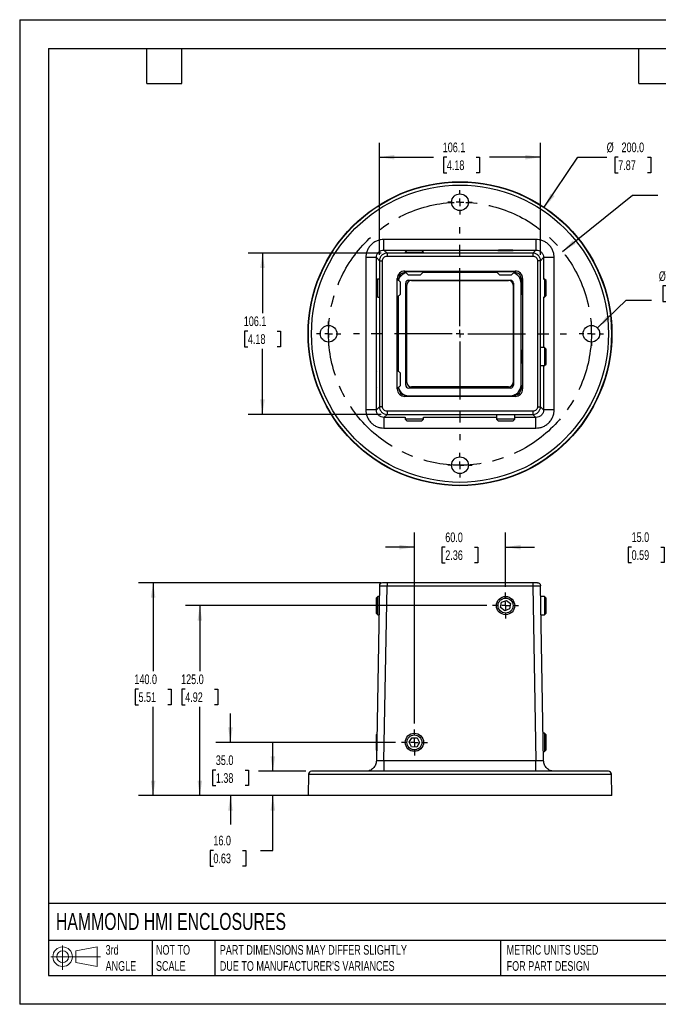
# Model space of a CAD drawing. Header units: millimetres. Extents: x 0 to 838, y 0 to 648.
# Tile 1 of 2: x 0 to 420, y 0 to 648. Entities that reach past the tile are written whole.
import ezdxf

# ---------------------------------------------------------------- set-up
doc = ezdxf.new("R2010")
doc.units = ezdxf.units.MM
doc.header["$LTSCALE"] = 3
doc.linetypes.add('CENTERX2', pattern=[20.32, 12.7, -2.54, 2.54, -2.54])
doc.layers.add('CENTER', color=40, linetype='CENTERX2')
doc.layers.add('DIMENSIONS', color=140, linetype='Continuous', lineweight=25)
doc.layers.add('TEXT', color=140, linetype='Continuous', lineweight=25)
doc.styles.add('SLDTEXTSTYLE0', font='TXT', dxfattribs={"width": 0.7})
doc.dimstyles.new('SLDDIMSTYLE0', dxfattribs={"dimtxt": 6.474023, "dimasz": 9.906, "dimexe": 0, "dimexo": 0.0625, "dimgap": 1.618506, "dimtad": 0, "dimtih": 1, "dimtoh": 1, "dimdec": 1, "dimrnd": 1e-09, "dimzin": 4, "dimdsep": 46, "dimtxsty": 'SLDTEXTSTYLE0', "dimsah": 1, "dimcen": 0.09, "dimadec": 0, "dimazin": 1, "dimtfac": 1, "dimtdec": 1, "dimtmove": 0, "dimatfit": 0, "dimfxl": 0, "dimfrac": 2, "dimtolj": 1, "dimtzin": 12, "dimarcsym": 0})
doc.dimstyles.new('SLDDIMSTYLE1', dxfattribs={"dimtxt": 6.474023, "dimasz": 9.906, "dimexe": 0, "dimexo": 0.0625, "dimgap": 1.618506, "dimtad": 0, "dimtih": 1, "dimtoh": 1, "dimdec": 1, "dimrnd": 1e-09, "dimzin": 4, "dimdsep": 46, "dimtxsty": 'SLDTEXTSTYLE0', "dimsah": 1, "dimcen": 0.09, "dimadec": 0, "dimazin": 1, "dimtfac": 1, "dimtdec": 1, "dimtofl": 0, "dimtmove": 0, "dimatfit": 3, "dimfxl": 0, "dimfrac": 2, "dimtolj": 1, "dimtzin": 12, "dimarcsym": 0})
doc.dimstyles.new('SLDDIMSTYLE2', dxfattribs={"dimtxt": 6.474023, "dimasz": 9.906, "dimexe": 0, "dimexo": 0.0625, "dimgap": 1.618506, "dimtad": 0, "dimtih": 1, "dimtoh": 1, "dimdec": 1, "dimrnd": 1e-09, "dimzin": 4, "dimdsep": 46, "dimtxsty": 'SLDTEXTSTYLE0', "dimsah": 1, "dimcen": 0, "dimadec": 0, "dimazin": 1, "dimtfac": 1, "dimtdec": 1, "dimtofl": 0, "dimtmove": 0, "dimatfit": 3, "dimfxl": 0, "dimfrac": 2, "dimtolj": 1, "dimtzin": 12, "dimarcsym": 0})
doc.dimstyles.new('SLDDIMSTYLE3', dxfattribs={"dimtxt": 6.474023, "dimasz": 9.906, "dimexe": 0, "dimexo": 0.0625, "dimgap": 1.618506, "dimtad": 0, "dimtih": 1, "dimtoh": 1, "dimdec": 1, "dimrnd": 1e-09, "dimzin": 4, "dimdsep": 46, "dimtxsty": 'SLDTEXTSTYLE0', "dimsah": 1, "dimcen": 0, "dimadec": 0, "dimazin": 1, "dimtfac": 1, "dimtdec": 1, "dimtofl": 0, "dimtmove": 0, "dimatfit": 3, "dimfxl": 0, "dimfrac": 2, "dimtolj": 1, "dimtzin": 12, "dimarcsym": 0})
doc.dimstyles.new('SLDDIMSTYLE4', dxfattribs={"dimtxt": 6.474023, "dimasz": 9.906, "dimexe": 0, "dimexo": 0.0625, "dimgap": 1.618506, "dimtad": 0, "dimtih": 1, "dimtoh": 1, "dimdec": 1, "dimrnd": 1e-09, "dimzin": 12, "dimdsep": 46, "dimtxsty": 'SLDTEXTSTYLE0', "dimsah": 1, "dimcen": 0.09, "dimadec": 0, "dimazin": 3, "dimtfac": 1, "dimtdec": 1, "dimtofl": 0, "dimtmove": 0, "dimatfit": 3, "dimfxl": 0, "dimfrac": 2, "dimtolj": 1, "dimtzin": 12, "dimarcsym": 0})

# ---------------------------------------------------------------- blocks, each defined once
blk = doc.blocks.new('Block11')
at = {"color": 7, "linetype": 'Continuous', "lineweight": 18}
for p, q in [((7.77, 15.93), (7.77, 0)), ((16.44, 12.5), (30.53, 15.1)), ((30.53, 15.1), (30.53, 2.19)), ((0, 8.65), (32.62, 8.65)), ((16.44, 4.79), (16.44, 12.5)), ((16.44, 4.79), (30.53, 2.19))]:
    blk.add_line(p, q, dxfattribs=at)
for radius in [6.45, 3.86]:
    blk.add_circle((7.77, 8.65), radius, dxfattribs=at)
blk = doc.blocks.new('Block12')
at = {"color": 7, "linetype": 'Continuous'}
blk.add_blockref('Block11', (0, 0), dxfattribs=at)
blk = doc.blocks.new('_D')
at = {"layer": 'DIMENSIONS'}
for p, q in [((166.67, 153.3), (166.67, 172.35)), ((188.28, 153.3), (157.14, 153.3)), ((205.04, 137.3), (157.14, 137.3)), ((166.67, 101.27), (166.67, 137.3)), ((127.52, 101.27), (125.35, 101.27)), ((125.35, 101.27), (125.35, 90.98)), ((146.76, 101.27), (148.94, 101.27)), ((148.94, 101.27), (148.94, 90.98)), ((158.43, 101.27), (166.67, 101.27)), ((125.35, 90.98), (127.52, 90.98)), ((148.94, 90.98), (146.76, 90.98))]:
    blk.add_line(p, q, dxfattribs=at)
for points in [[(166.67, 153.3), (168.19, 163.21), (165.15, 163.21)], [(166.67, 137.3), (165.15, 127.4), (168.19, 127.4)]]:
    blk.add_solid(points, dxfattribs=at)
at = {"layer": 'DIMENSIONS', "char_height": 6.35, "attachment_point": 1, "style": 'SLDTEXTSTYLE0'}
for s, insert in [('16.0', (127.52, 110.91)), ('0.63', (127.52, 99.17))]:
    blk.add_mtext(s, dxfattribs=dict(at, insert=insert))
blk = doc.blocks.new('_D_1')
at = {"layer": 'DIMENSIONS'}
for p, q in [((138.74, 172.3), (138.74, 191.35)), ((247.5, 172.3), (129.21, 172.3)), ((129.12, 154.13), (126.95, 154.13)), ((126.95, 154.13), (126.95, 143.84)), ((148.36, 154.13), (150.53, 154.13)), ((150.53, 154.13), (150.53, 143.84)), ((126.95, 143.84), (129.12, 143.84)), ((150.53, 143.84), (148.36, 143.84)), ((186.04, 137.3), (129.21, 137.3)), ((138.74, 137.3), (138.74, 118.25))]:
    blk.add_line(p, q, dxfattribs=at)
for points in [[(138.74, 172.3), (140.26, 182.21), (137.22, 182.21)], [(138.74, 137.3), (137.22, 127.4), (140.26, 127.4)]]:
    blk.add_solid(points, dxfattribs=at)
at = {"layer": 'DIMENSIONS', "char_height": 6.35, "attachment_point": 1, "style": 'SLDTEXTSTYLE0'}
for s, insert in [('35.0', (129.12, 163.76)), ('1.38', (129.12, 152.02))]:
    blk.add_mtext(s, dxfattribs=dict(at, insert=insert))
blk = doc.blocks.new('_D_2')
at = {"layer": 'DIMENSIONS'}
for p, q in [((307.5, 262.3), (109.07, 262.3)), ((118.59, 262.3), (118.59, 219.09)), ((108.97, 207.35), (106.8, 207.35)), ((106.8, 207.35), (106.8, 197.06)), ((128.21, 207.35), (130.39, 207.35)), ((130.39, 207.35), (130.39, 197.06)), ((106.8, 197.06), (108.97, 197.06)), ((118.59, 137.3), (118.59, 195.61)), ((130.39, 197.06), (128.21, 197.06)), ((186.04, 137.3), (109.07, 137.3))]:
    blk.add_line(p, q, dxfattribs=at)
for points in [[(118.59, 262.3), (117.07, 252.4), (120.12, 252.4)], [(118.59, 137.3), (120.12, 147.21), (117.07, 147.21)]]:
    blk.add_solid(points, dxfattribs=at)
at = {"layer": 'DIMENSIONS', "char_height": 6.35, "attachment_point": 1, "style": 'SLDTEXTSTYLE0'}
for s, insert in [('125.0', (106.28, 216.99)), ('4.92', (108.97, 205.25))]:
    blk.add_mtext(s, dxfattribs=dict(at, insert=insert))
blk = doc.blocks.new('_D_3')
at = {"layer": 'DIMENSIONS'}
for p, q in [((238, 277.3), (78.32, 277.3)), ((87.85, 277.3), (87.85, 219.09)), ((78.23, 207.35), (76.05, 207.35)), ((76.05, 207.35), (76.05, 197.06)), ((97.47, 207.35), (99.64, 207.35)), ((99.64, 207.35), (99.64, 197.06)), ((76.05, 197.06), (78.23, 197.06)), ((87.85, 137.3), (87.85, 195.61)), ((99.64, 197.06), (97.47, 197.06)), ((186.04, 137.3), (78.32, 137.3))]:
    blk.add_line(p, q, dxfattribs=at)
for points in [[(87.85, 277.3), (86.32, 267.4), (89.37, 267.4)], [(87.85, 137.3), (89.37, 147.21), (86.32, 147.21)]]:
    blk.add_solid(points, dxfattribs=at)
at = {"layer": 'DIMENSIONS', "char_height": 6.35, "attachment_point": 1, "style": 'SLDTEXTSTYLE0'}
for s, insert in [('140.0', (75.53, 216.99)), ('5.51', (78.23, 205.25))]:
    blk.add_mtext(s, dxfattribs=dict(at, insert=insert))
blk = doc.blocks.new('_D_4')
at = {"layer": 'DIMENSIONS'}
for p, q in [((259.85, 184.65), (259.85, 310.27)), ((319.85, 274.65), (319.85, 310.27)), ((259.85, 300.74), (240.8, 300.74)), ((280.16, 300.74), (277.99, 300.74)), ((277.99, 300.74), (277.99, 290.46)), ((299.4, 300.74), (301.57, 300.74)), ((301.57, 300.74), (301.57, 290.46)), ((319.85, 300.74), (338.9, 300.74)), ((277.99, 290.46), (280.16, 290.46)), ((301.57, 290.46), (299.4, 290.46))]:
    blk.add_line(p, q, dxfattribs=at)
for points in [[(259.85, 300.74), (249.94, 302.27), (249.94, 299.22)], [(319.85, 300.74), (329.75, 299.22), (329.75, 302.27)]]:
    blk.add_solid(points, dxfattribs=at)
at = {"layer": 'DIMENSIONS', "char_height": 6.35, "attachment_point": 1, "style": 'SLDTEXTSTYLE0'}
for s, insert in [('60.0', (280.16, 310.38)), ('2.36', (280.16, 298.64))]:
    blk.add_mtext(s, dxfattribs=dict(at, insert=insert))
blk = doc.blocks.new('SW_CENTERMARKSYMBOL_0')
at = {"layer": 'CENTER', "color": 0}
for p, q in [((0, 5.08), (0, 8.54)), ((-5.08, 0), (-8.54, 0)), ((0, 0), (-2.54, 0)), ((0, 0), (0, 2.54)), ((0, 0), (0, -2.54)), ((0, 0), (2.54, 0)), ((5.08, 0), (8.54, 0)), ((0, -5.08), (0, -8.54))]:
    blk.add_line(p, q, dxfattribs=at)
blk = doc.blocks.new('SW_CENTERMARKSYMBOL_1')
at = {"layer": 'CENTER', "color": 0}
for p, q in [((0, 5.08), (0, 8.54)), ((-5.08, 0), (-8.54, 0)), ((0, 0), (-2.54, 0)), ((0, 0), (0, 2.54)), ((0, 0), (0, -2.54)), ((0, 0), (2.54, 0)), ((5.08, 0), (8.54, 0)), ((0, -5.08), (0, -8.54))]:
    blk.add_line(p, q, dxfattribs=at)
blk = doc.blocks.new('_D_7')
at = {"layer": 'DIMENSIONS'}
for p, q in [((402.82, 300.82), (400.65, 300.82)), ((400.65, 300.82), (400.65, 290.53)), ((422.06, 300.82), (424.23, 300.82)), ((424.23, 300.82), (424.23, 290.53)), ((433.73, 300.82), (444.76, 300.82)), ((444.76, 300.82), (444.76, 277.3)), ((400.65, 290.53), (402.82, 290.53)), ((424.23, 290.53), (422.06, 290.53)), ((522.92, 277.3), (435.24, 277.3)), ((547.41, 262.3), (435.24, 262.3)), ((444.76, 262.3), (444.76, 243.25))]:
    blk.add_line(p, q, dxfattribs=at)
for points in [[(444.76, 277.3), (446.29, 287.21), (443.24, 287.21)], [(444.76, 262.3), (443.24, 252.4), (446.29, 252.4)]]:
    blk.add_solid(points, dxfattribs=at)
at = {"layer": 'DIMENSIONS', "char_height": 6.35, "attachment_point": 1, "style": 'SLDTEXTSTYLE0'}
for s, insert in [('15.0', (402.82, 310.46)), ('0.59', (402.82, 298.72))]:
    blk.add_mtext(s, dxfattribs=dict(at, insert=insert))
blk = doc.blocks.new('_D_9')
at = {"layer": 'DIMENSIONS'}
for p, q in [((443.64, 541.62), (441.46, 541.62)), ((441.46, 541.62), (441.46, 531.33)), ((462.88, 541.62), (465.05, 541.62)), ((465.05, 541.62), (465.05, 531.33)), ((357.33, 495.24), (403.45, 532.22)), ((403.45, 532.22), (420.12, 532.22)), ((441.46, 531.33), (443.64, 531.33)), ((465.05, 531.33), (462.88, 531.33))]:
    blk.add_line(p, q, dxfattribs=at)
blk.add_solid([(357.33, 495.24), (366.01, 500.25), (364.11, 502.62)], dxfattribs=at)
at = {"layer": 'DIMENSIONS', "char_height": 6.35, "attachment_point": 1, "style": 'SLDTEXTSTYLE0'}
for s, insert in [('%%c', (436.06, 551.25)), ('173.0', (445.83, 551.25)), ('6.81', (443.64, 539.51)), ('BOLT CIRCLE', (424.88, 527.77))]:
    blk.add_mtext(s, dxfattribs=dict(at, insert=insert))
blk = doc.blocks.new('_D_10')
at = {"layer": 'DIMENSIONS'}
for p, q in [((425.64, 472.54), (423.46, 472.54)), ((423.46, 472.54), (423.46, 462.25)), ((444.88, 472.54), (447.05, 472.54)), ((447.05, 472.54), (447.05, 462.25)), ((380.32, 444.93), (399.32, 463.14)), ((399.32, 463.14), (415.99, 463.14)), ((423.46, 462.25), (425.64, 462.25)), ((447.05, 462.25), (444.88, 462.25))]:
    blk.add_line(p, q, dxfattribs=at)
blk.add_solid([(380.32, 444.93), (388.52, 450.69), (386.42, 452.89)], dxfattribs=at)
at = {"layer": 'DIMENSIONS', "char_height": 6.35, "attachment_point": 1, "style": 'SLDTEXTSTYLE0'}
for s, insert in [('%%c', (420.75, 482.17)), ('11.0', (430.52, 482.17)), ('0.43', (425.64, 470.43)), ('(4x)', (426.21, 458.7))]:
    blk.add_mtext(s, dxfattribs=dict(at, insert=insert))
blk = doc.blocks.new('_D_11')
at = {"layer": 'DIMENSIONS'}
for p, q in [((345.37, 524.3), (367.37, 557.26)), ((367.37, 557.26), (386.42, 557.26)), ((394, 557.26), (391.82, 557.26)), ((391.82, 557.26), (391.82, 546.97)), ((413.23, 557.26), (415.41, 557.26)), ((415.41, 557.26), (415.41, 546.97)), ((391.82, 546.97), (394, 546.97)), ((415.41, 546.97), (413.23, 546.97))]:
    blk.add_line(p, q, dxfattribs=at)
blk.add_solid([(345.37, 524.3), (352.13, 531.69), (349.6, 533.38)], dxfattribs=at)
at = {"layer": 'DIMENSIONS', "char_height": 6.35, "attachment_point": 1, "style": 'SLDTEXTSTYLE0'}
for s, insert in [('%%c', (386.42, 566.89)), ('200.0', (396.19, 566.89)), ('7.87', (394, 555.15))]:
    blk.add_mtext(s, dxfattribs=dict(at, insert=insert))
blk = doc.blocks.new('_D_12')
at = {"layer": 'DIMENSIONS'}
for p, q in [((236.81, 492.97), (236.81, 566.78)), ((342.88, 492.97), (342.88, 566.78)), ((236.81, 557.26), (272.41, 557.26)), ((281.18, 557.26), (279.01, 557.26)), ((279.01, 557.26), (279.01, 546.97)), ((300.42, 557.26), (302.6, 557.26)), ((302.6, 557.26), (302.6, 546.97)), ((342.88, 557.26), (309.19, 557.26)), ((279.01, 546.97), (281.18, 546.97)), ((302.6, 546.97), (300.42, 546.97))]:
    blk.add_line(p, q, dxfattribs=at)
for points in [[(236.81, 557.26), (246.72, 555.73), (246.72, 558.78)], [(342.88, 557.26), (332.97, 558.78), (332.97, 555.73)]]:
    blk.add_solid(points, dxfattribs=at)
at = {"layer": 'DIMENSIONS', "char_height": 6.35, "attachment_point": 1, "style": 'SLDTEXTSTYLE0'}
for s, insert in [('106.1', (278.49, 566.89)), ('4.18', (281.18, 555.15))]:
    blk.add_mtext(s, dxfattribs=dict(at, insert=insert))
blk = doc.blocks.new('_D_13')
at = {"layer": 'DIMENSIONS'}
for p, q in [((238, 494.16), (150.32, 494.16)), ((159.85, 494.16), (159.85, 454.62)), ((150.23, 442.89), (148.05, 442.89)), ((148.05, 442.89), (148.05, 432.6)), ((169.47, 442.89), (171.64, 442.89)), ((171.64, 442.89), (171.64, 432.6)), ((148.05, 432.6), (150.23, 432.6)), ((159.85, 388.09), (159.85, 431.15)), ((171.64, 432.6), (169.47, 432.6)), ((238, 388.09), (150.32, 388.09))]:
    blk.add_line(p, q, dxfattribs=at)
for points in [[(159.85, 494.16), (158.32, 484.26), (161.37, 484.26)], [(159.85, 388.09), (161.37, 398), (158.32, 398)]]:
    blk.add_solid(points, dxfattribs=at)
at = {"layer": 'DIMENSIONS', "char_height": 6.35, "attachment_point": 1, "style": 'SLDTEXTSTYLE0'}
for s, insert in [('106.1', (147.53, 452.52)), ('4.18', (150.23, 440.78))]:
    blk.add_mtext(s, dxfattribs=dict(at, insert=insert))
blk = doc.blocks.new('SW_CENTERMARKSYMBOL_4')
at = {"layer": 'CENTER', "color": 0}
for p, q in [((0, 5.08), (0, 70.04)), ((-5.08, 0), (-70.04, 0)), ((0, 0), (-2.54, 0)), ((0, 0), (0, 2.54)), ((0, 0), (0, -2.54)), ((0, 0), (2.54, 0)), ((5.08, 0), (70.04, 0)), ((0, -5.08), (0, -70.04))]:
    blk.add_line(p, q, dxfattribs=at)
blk = doc.blocks.new('SW_CENTERMARKSYMBOL_5')
at = {"layer": 'CENTER', "color": 0}
for p, q in [((0, 5.08), (0, 8.04)), ((-5.08, 0), (-8.04, 0)), ((0, 0), (-2.54, 0)), ((0, 0), (0, 2.54)), ((0, 0), (0, -2.54)), ((0, 0), (2.54, 0)), ((5.08, 0), (8.04, 0)), ((0, -5.08), (0, -8.04))]:
    blk.add_line(p, q, dxfattribs=at)
blk = doc.blocks.new('SW_CENTERMARKSYMBOL_6')
at = {"layer": 'CENTER', "color": 0}
for p, q in [((0, 5.08), (0, 8.04)), ((-5.08, 0), (-8.04, 0)), ((0, 0), (-2.54, 0)), ((0, 0), (0, 2.54)), ((0, 0), (0, -2.54)), ((0, 0), (2.54, 0)), ((5.08, 0), (8.04, 0)), ((0, -5.08), (0, -8.04))]:
    blk.add_line(p, q, dxfattribs=at)
blk = doc.blocks.new('SW_CENTERMARKSYMBOL_7')
at = {"layer": 'CENTER', "color": 0}
for p, q in [((0, 5.08), (0, 8.04)), ((-5.08, 0), (-8.04, 0)), ((0, 0), (-2.54, 0)), ((0, 0), (0, 2.54)), ((0, 0), (0, -2.54)), ((0, 0), (2.54, 0)), ((5.08, 0), (8.04, 0)), ((0, -5.08), (0, -8.04))]:
    blk.add_line(p, q, dxfattribs=at)
blk = doc.blocks.new('SW_CENTERMARKSYMBOL_8')
at = {"layer": 'CENTER', "color": 0}
for p, q in [((0, 5.08), (0, 8.04)), ((-5.08, 0), (-8.04, 0)), ((0, 0), (-2.54, 0)), ((0, 0), (0, 2.54)), ((0, 0), (0, -2.54)), ((0, 0), (2.54, 0)), ((5.08, 0), (8.04, 0)), ((0, -5.08), (0, -8.04))]:
    blk.add_line(p, q, dxfattribs=at)

msp = doc.modelspace()

# ---------------------------------------------------------------- linework, layer by layer
at = {"color": 7, "linetype": 'Continuous'}
for p, q in [((0.01, 647.71), (0.01, 0.01)), ((0.01, 647.71), (838.21, 647.71)), ((838.21, 0.01), (0.01, 0.01))]:
    msp.add_line(p, q, dxfattribs=at)
for p, q in [((339.89, 503.17), (239.8, 503.17)), ((241.81, 494.16), (239.8, 496.17)), ((239.8, 496.17), (339.89, 496.17)), ((337.88, 494.16), (241.81, 494.16)), ((254.92, 495.88), (253.85, 494.8)), ((253.85, 494.8), (253.85, 494.39)), ((253.85, 494.8), (265.85, 494.8)), ((264.77, 495.88), (254.92, 495.88)), ((265.85, 494.8), (264.77, 495.88)), ((265.85, 494.39), (265.85, 494.8)), ((321.56, 495.88), (318.13, 495.88)), ((339.89, 496.17), (337.88, 494.16)), ((227.8, 491.17), (227.8, 391.08)), ((234.8, 491.17), (236.81, 489.16)), ((234.8, 476.26), (234.8, 491.17)), ((236.81, 489.16), (236.81, 393.09)), ((238.81, 393.09), (238.81, 489.16)), ((241.81, 492.16), (337.88, 492.16)), ((340.88, 489.16), (340.88, 393.09)), ((342.88, 489.16), (344.89, 491.17)), ((342.88, 393.09), (342.88, 489.16)), ((344.89, 491.17), (344.89, 477.13)), ((351.89, 391.08), (351.89, 491.17)), ((253.6, 482.38), (326.1, 482.38)), ((253.6, 481.38), (253.6, 482.38)), ((253.6, 481.38), (254.35, 481.38)), ((253.85, 482.38), (253.85, 481.88)), ((253.85, 481.88), (255.85, 479.88)), ((265.85, 481.88), (253.85, 481.88)), ((255.85, 479.88), (256.26, 479.88)), ((256.26, 479.88), (263.85, 479.88)), ((263.85, 479.88), (265.85, 481.88)), ((314.35, 481.38), (265.35, 481.38)), ((265.85, 481.88), (265.85, 482.38)), ((313.85, 482.38), (313.85, 481.88)), ((313.85, 481.88), (315.85, 479.88)), ((325.85, 481.88), (313.85, 481.88)), ((315.85, 479.88), (316.76, 479.88)), ((316.76, 479.88), (323.85, 479.88)), ((323.85, 479.88), (325.85, 481.88)), ((325.35, 481.38), (326.1, 481.38)), ((325.85, 481.88), (325.85, 482.38)), ((326.1, 482.38), (326.1, 481.38)), ((235.67, 477.13), (234.6, 476.05)), ((234.6, 476.05), (234.6, 468.93)), ((236.58, 477.13), (235.67, 477.13)), ((235.67, 468.46), (235.67, 477.13)), ((248.6, 404.88), (248.6, 477.38)), ((248.6, 477.38), (249.6, 477.38)), ((250.6, 475.13), (248.6, 477.13)), ((249.6, 476.98), (249.6, 477.38)), ((250.6, 467.13), (250.6, 475.13)), ((254.1, 407.38), (254.1, 474.38)), ((254.85, 409.13), (254.85, 473.13)), ((256.1, 476.38), (323.1, 476.38)), ((257.85, 476.13), (321.85, 476.13)), ((324.85, 473.13), (324.85, 409.13)), ((325.1, 474.38), (325.1, 407.38)), ((330.1, 477.38), (331.1, 477.38)), ((330.1, 477.38), (330.1, 474.38)), ((330.1, 407.38), (330.1, 474.38)), ((331.1, 475.63), (330.6, 475.13)), ((330.6, 475.13), (330.6, 472.83)), ((330.6, 472.83), (330.6, 467.13)), ((331.1, 477.38), (331.1, 404.88)), ((345.52, 477.13), (344.68, 477.13)), ((346.6, 476.05), (345.52, 477.13)), ((345.52, 477.13), (345.52, 465.13)), ((346.6, 466.2), (346.6, 476.05)), ((234.6, 468.93), (234.6, 466.2)), ((235.67, 465.13), (235.67, 468.46)), ((248.6, 465.13), (250.6, 467.13)), ((330.6, 467.13), (331.1, 466.63)), ((234.6, 466.2), (235.67, 465.13)), ((234.8, 416.26), (234.8, 466)), ((235.67, 465.13), (236.58, 465.13)), ((249.1, 465.63), (249.1, 416.63)), ((344.68, 465.13), (345.52, 465.13)), ((344.89, 465.13), (344.89, 432.13)), ((345.52, 465.13), (346.6, 466.2)), ((331.1, 430.63), (330.6, 430.13)), ((330.6, 430.13), (330.6, 429.31)), ((330.6, 429.31), (330.6, 422.13)), ((345.52, 432.13), (343.11, 432.13)), ((346.6, 431.05), (345.52, 432.13)), ((345.52, 432.13), (345.52, 420.13)), ((346.6, 421.2), (346.6, 431.05)), ((330.6, 422.13), (331.1, 421.63)), ((345.52, 420.13), (346.6, 421.2)), ((235.01, 416.47), (234.6, 416.05)), ((234.6, 416.05), (234.6, 414.49)), ((250.6, 415.13), (248.6, 417.13)), ((250.6, 407.13), (250.6, 415.13)), ((343.11, 420.13), (345.52, 420.13)), ((344.89, 420.13), (344.89, 391.08)), ((234.6, 414.49), (234.6, 406.2)), ((234.6, 406.2), (235.01, 405.78)), ((234.8, 391.08), (234.8, 406)), ((248.6, 405.13), (250.6, 407.13)), ((249.56, 404.88), (248.6, 404.88)), ((323.1, 405.38), (256.1, 405.38)), ((321.85, 406.13), (257.85, 406.13)), ((330.1, 407.38), (330.1, 404.88)), ((331.1, 404.88), (330.1, 404.88)), ((253.6, 399.88), (253.6, 400.84)), ((326.1, 399.88), (253.6, 399.88)), ((256.1, 400.38), (323.1, 400.38)), ((326.1, 400.88), (325.69, 400.88)), ((326.1, 400.88), (326.1, 399.88)), ((236.81, 393.09), (234.8, 391.08)), ((337.88, 390.09), (241.81, 390.09)), ((344.89, 391.08), (342.88, 393.09)), ((239.8, 386.08), (241.81, 388.09)), ((253.85, 386.08), (239.8, 386.08)), ((241.81, 388.09), (337.88, 388.09)), ((253.85, 386.3), (253.85, 384.95)), ((253.85, 384.95), (254.92, 383.88)), ((254.73, 384.95), (253.85, 384.95)), ((265.85, 384.95), (254.73, 384.95)), ((254.92, 383.88), (255.65, 383.88)), ((255.65, 383.88), (264.77, 383.88)), ((264.77, 383.88), (265.85, 384.95)), ((265.85, 384.95), (265.85, 386.3)), ((313.85, 386.08), (265.85, 386.08)), ((313.85, 387.87), (313.85, 384.95)), ((313.85, 384.95), (314.92, 383.88)), ((317.67, 384.95), (313.85, 384.95)), ((314.92, 383.88), (318.06, 383.88)), ((325.85, 384.95), (317.67, 384.95)), ((318.06, 383.88), (324.77, 383.88)), ((324.77, 383.88), (325.85, 384.95)), ((325.85, 384.95), (325.85, 387.87)), ((339.89, 386.08), (325.85, 386.08)), ((337.88, 388.09), (339.89, 386.08)), ((239.8, 379.08), (339.89, 379.08)), ((236.81, 275.34), (234.8, 160.18)), ((239.8, 160.18), (241.81, 275.34)), ((337.88, 277.3), (241.81, 277.3)), ((241.81, 275.34), (337.88, 275.34)), ((337.88, 275.34), (339.89, 160.18)), ((344.89, 160.18), (342.88, 275.34)), ((235.67, 268.3), (234.6, 267.23)), ((234.6, 267.23), (234.6, 266.71)), ((234.6, 266.71), (234.6, 257.38)), ((236.69, 268.3), (235.67, 268.3)), ((235.67, 267.67), (235.67, 268.3)), ((235.67, 256.3), (235.67, 267.67)), ((317.14, 264.47), (320.37, 265.73)), ((320.37, 265.73), (323.07, 263.56)), ((345.52, 268.3), (343, 268.3)), ((346.6, 267.23), (345.52, 268.3)), ((345.52, 268.3), (345.52, 258.67)), ((346.6, 259.32), (346.6, 267.23)), ((316.62, 261.04), (317.14, 264.47)), ((319.32, 258.88), (316.62, 261.04)), ((322.55, 260.14), (319.32, 258.88)), ((323.07, 263.56), (322.55, 260.14)), ((346.6, 257.38), (346.6, 259.32)), ((234.6, 257.38), (235.67, 256.3)), ((235.67, 256.3), (236.48, 256.3)), ((343.21, 256.3), (345.52, 256.3)), ((345.52, 258.67), (345.52, 256.3)), ((345.52, 256.3), (346.6, 257.38)), ((235.11, 177.74), (234.6, 177.23)), ((234.6, 177.23), (234.6, 167.38)), ((256.38, 172.39), (258.19, 175.35)), ((258.19, 175.35), (261.66, 175.26)), ((261.66, 175.26), (263.31, 172.21)), ((345.52, 178.3), (344.57, 178.3)), ((346.6, 177.23), (345.52, 178.3)), ((345.52, 178.3), (345.52, 166.88)), ((346.6, 167.85), (346.6, 177.23)), ((258.04, 169.35), (256.38, 172.39)), ((261.5, 169.26), (258.04, 169.35)), ((263.31, 172.21), (261.5, 169.26)), ((234.6, 167.38), (234.92, 167.05)), ((344.78, 166.3), (345.52, 166.3)), ((345.52, 166.3), (346.6, 167.38)), ((345.52, 166.88), (345.52, 166.3)), ((346.6, 167.38), (346.6, 167.85)), ((339.89, 160.18), (239.8, 160.18)), ((190.09, 151.34), (189.85, 137.3)), ((190.09, 151.34), (389.6, 151.34)), ((387.6, 153.3), (192.09, 153.3)), ((351.89, 153.3), (350.61, 153.43)), ((389.85, 137.3), (389.6, 151.34)), ((389.85, 137.3), (189.85, 137.3))]:
    msp.add_line(p, q)
for centre, radius in [((289.85, 441.13), 100), ((289.85, 441.13), 99.76), ((289.85, 441.13), 97.76), ((289.85, 527.63), 5.5), ((203.35, 441.13), 5.5), ((376.35, 441.13), 5.5), ((289.85, 354.63), 5.5), ((319.85, 262.3), 6), ((319.85, 262.3), 4.93), ((259.85, 172.3), 6), ((259.85, 172.3), 4.93)]:
    msp.add_circle(centre, radius)
for centre, radius, start, end in [((253.6, 477.38), 5, 90, 180), ((256.1, 474.38), 7, 102.97224, 163.67381), ((253.6, 477.38), 4, 90, 180), ((323.1, 474.38), 7, 0, 73.67381), ((326.1, 477.38), 5, 0, 90), ((326.1, 477.38), 4, 0, 90), ((256.1, 474.38), 2, 90, 180), ((257.85, 473.13), 3, 90, 180), ((321.85, 473.13), 3, 0, 90), ((323.1, 474.38), 2, 0, 90), ((257.85, 409.13), 3, 180, 270), ((321.85, 409.13), 3, 270, 0), ((253.6, 404.88), 5, 180, 270), ((256.1, 407.38), 7, 192.97224, 270), ((253.6, 404.88), 4, 181.45092, 268.54908), ((256.1, 407.38), 2, 180, 270), ((323.1, 407.38), 7, 270, 0), ((323.1, 407.38), 2, 270, 0), ((326.1, 404.88), 5, 270, 0), ((326.1, 404.88), 4, 270, 0), ((192.09, 151.3), 2, 90, 179), ((387.6, 151.3), 2, 1, 90)]:
    msp.add_arc(centre, radius, start, end)
for points, knots in [([(239.8, 503.17), (239.09, 503.17), (238.36, 503.11), (236.87, 502.83), (236.12, 502.62), (234.65, 502.04), (233.92, 501.66), (232.55, 500.77), (231.9, 500.24), (230.73, 499.07), (230.21, 498.42), (229.31, 497.05), (228.94, 496.33), (228.35, 494.85), (228.14, 494.1), (227.87, 492.61), (227.8, 491.88), (227.8, 491.17)], [0, 0, 0, 0, 0.125, 0.125, 0.25, 0.25, 0.375, 0.375, 0.5, 0.5, 0.625, 0.625, 0.75, 0.75, 0.875, 0.875, 1, 1, 1, 1]), ([(239.8, 496.17), (239.8, 496.19), (239.8, 496.38), (239.8, 497.1), (239.8, 497.62), (239.8, 498.91), (239.8, 499.68), (239.8, 501.36), (239.8, 502.27), (239.8, 503.17)], [0, 0, 0, 0, 0.25, 0.25, 0.5, 0.5, 0.75, 0.75, 1, 1, 1, 1]), ([(339.89, 503.17), (339.89, 502.27), (339.89, 501.36), (339.89, 499.68), (339.89, 498.91), (339.89, 497.62), (339.89, 497.1), (339.89, 496.38), (339.89, 496.19), (339.89, 496.17)], [0, 0, 0, 0, 0.25, 0.25, 0.5, 0.5, 0.75, 0.75, 1, 1, 1, 1]), ([(351.89, 491.17), (351.89, 491.88), (351.83, 492.61), (351.55, 494.1), (351.34, 494.85), (350.75, 496.33), (350.38, 497.05), (349.49, 498.42), (348.96, 499.07), (347.79, 500.24), (347.14, 500.77), (345.77, 501.66), (345.05, 502.04), (343.57, 502.62), (342.82, 502.83), (341.33, 503.11), (340.6, 503.17), (339.89, 503.17)], [0, 0, 0, 0, 0.125, 0.125, 0.25, 0.25, 0.375, 0.375, 0.5, 0.5, 0.625, 0.625, 0.75, 0.75, 0.875, 0.875, 1, 1, 1, 1]), ([(234.8, 491.17), (234.8, 491.83), (234.93, 492.48), (235.43, 493.69), (235.8, 494.25), (236.73, 495.17), (237.28, 495.54), (238.49, 496.04), (239.15, 496.17), (239.8, 496.17)], [0, 0, 0, 0, 0.25, 0.25, 0.5, 0.5, 0.75, 0.75, 1, 1, 1, 1]), ([(241.81, 494.16), (241.16, 494.16), (240.5, 494.03), (239.29, 493.53), (238.74, 493.16), (237.81, 492.23), (237.45, 491.68), (236.95, 490.47), (236.81, 489.82), (236.81, 489.16)], [0, 0, 0, 0, 0.25, 0.25, 0.5, 0.5, 0.75, 0.75, 1, 1, 1, 1]), ([(241.81, 494.16), (241.81, 494.16), (241.81, 494.1), (241.81, 493.9), (241.81, 493.75), (241.81, 493.38), (241.81, 493.16), (241.81, 492.68), (241.81, 492.42), (241.81, 492.16)], [0, 0, 0, 0, 0.25, 0.25, 0.5, 0.5, 0.75, 0.75, 1, 1, 1, 1]), ([(319.85, 495.87), (319.42, 495.87), (318.95, 495.87), (318.17, 495.88), (317.9, 495.88), (317.36, 495.88), (317.08, 495.89), (316.54, 495.89), (316.28, 495.9), (315.8, 495.91), (315.57, 495.91), (315.2, 495.93), (315.05, 495.93), (314.85, 495.95), (314.79, 495.95), (314.79, 495.97), (314.85, 495.98), (315.05, 495.99), (315.2, 496), (315.57, 496.01), (315.8, 496.01), (316.28, 496.02), (316.54, 496.03), (317.08, 496.03), (317.36, 496.04), (317.9, 496.04), (318.17, 496.04), (318.95, 496.05), (319.42, 496.05), (320.27, 496.05), (320.74, 496.05), (321.52, 496.04), (321.79, 496.04), (322.33, 496.04), (322.61, 496.03), (323.15, 496.03), (323.41, 496.02), (323.9, 496.01), (324.12, 496.01), (324.49, 496), (324.64, 495.99), (324.85, 495.98), (324.9, 495.97), (324.9, 495.95), (324.85, 495.95), (324.64, 495.93), (324.49, 495.93), (324.12, 495.91), (323.9, 495.91), (323.41, 495.9), (323.15, 495.89), (322.61, 495.89), (322.33, 495.88), (321.79, 495.88), (321.52, 495.88), (320.74, 495.87), (320.27, 495.87), (319.85, 495.87)], [0, 0, 0, 0, 0.0625, 0.0625, 0.09375, 0.09375, 0.125, 0.125, 0.15625, 0.15625, 0.1875, 0.1875, 0.21875, 0.21875, 0.25, 0.25, 0.28125, 0.28125, 0.3125, 0.3125, 0.34375, 0.34375, 0.375, 0.375, 0.40625, 0.40625, 0.4375, 0.4375, 0.5, 0.5, 0.5625, 0.5625, 0.59375, 0.59375, 0.625, 0.625, 0.65625, 0.65625, 0.6875, 0.6875, 0.71875, 0.71875, 0.75, 0.75, 0.78125, 0.78125, 0.8125, 0.8125, 0.84375, 0.84375, 0.875, 0.875, 0.90625, 0.90625, 0.9375, 0.9375, 1, 1, 1, 1]), ([(337.88, 494.16), (337.88, 494.15), (337.88, 493.93), (337.88, 493.19), (337.88, 492.68), (337.88, 492.16)], [0, 0, 0, 0, 0.5, 0.5, 1, 1, 1, 1]), ([(342.88, 489.16), (342.88, 489.82), (342.75, 490.47), (342.25, 491.68), (341.88, 492.23), (340.95, 493.16), (340.4, 493.53), (339.19, 494.03), (338.54, 494.16), (337.88, 494.16)], [0, 0, 0, 0, 0.25, 0.25, 0.5, 0.5, 0.75, 0.75, 1, 1, 1, 1]), ([(339.89, 496.17), (340.55, 496.17), (341.2, 496.04), (342.41, 495.54), (342.96, 495.17), (343.89, 494.25), (344.26, 493.69), (344.76, 492.48), (344.89, 491.83), (344.89, 491.17)], [0, 0, 0, 0, 0.25, 0.25, 0.5, 0.5, 0.75, 0.75, 1, 1, 1, 1]), ([(234.8, 491.17), (234.79, 491.17), (234.59, 491.17), (233.88, 491.17), (233.36, 491.17), (232.06, 491.17), (231.29, 491.17), (229.61, 491.17), (228.71, 491.17), (227.8, 491.17)], [0, 0, 0, 0, 0.25, 0.25, 0.5, 0.5, 0.75, 0.75, 1, 1, 1, 1]), ([(236.81, 489.16), (236.82, 489.16), (237.04, 489.16), (237.78, 489.16), (238.29, 489.16), (238.81, 489.16)], [0, 0, 0, 0, 0.5, 0.5, 1, 1, 1, 1]), ([(238.81, 489.16), (238.81, 489.52), (238.88, 489.9), (239.17, 490.64), (239.4, 490.99), (239.98, 491.58), (240.34, 491.81), (241.08, 492.1), (241.46, 492.16), (241.81, 492.16)], [0, 0, 0, 0, 0.25, 0.25, 0.5, 0.5, 0.75, 0.75, 1, 1, 1, 1]), ([(337.88, 492.16), (338.23, 492.16), (338.62, 492.1), (339.35, 491.81), (339.71, 491.58), (340.29, 490.99), (340.52, 490.64), (340.82, 489.9), (340.88, 489.52), (340.88, 489.16)], [0, 0, 0, 0, 0.25, 0.25, 0.5, 0.5, 0.75, 0.75, 1, 1, 1, 1]), ([(342.88, 489.16), (342.88, 489.16), (342.82, 489.16), (342.62, 489.16), (342.47, 489.16), (342.1, 489.16), (341.88, 489.16), (341.4, 489.16), (341.14, 489.16), (340.88, 489.16)], [0, 0, 0, 0, 0.25, 0.25, 0.5, 0.5, 0.75, 0.75, 1, 1, 1, 1]), ([(351.89, 491.17), (350.98, 491.17), (350.08, 491.17), (348.4, 491.17), (347.63, 491.17), (346.34, 491.17), (345.82, 491.17), (345.1, 491.17), (344.91, 491.17), (344.89, 491.17)], [0, 0, 0, 0, 0.25, 0.25, 0.5, 0.5, 0.75, 0.75, 1, 1, 1, 1]), ([(234.8, 391.08), (234.79, 391.08), (234.59, 391.08), (233.88, 391.08), (233.35, 391.08), (232.06, 391.08), (231.29, 391.08), (229.61, 391.08), (228.71, 391.08), (227.8, 391.08)], [0, 0, 0, 0, 0.25, 0.25, 0.5, 0.5, 0.75, 0.75, 1, 1, 1, 1]), ([(227.8, 391.08), (227.8, 390.38), (227.87, 389.64), (228.14, 388.16), (228.35, 387.4), (228.94, 385.93), (229.31, 385.2), (230.21, 383.83), (230.73, 383.18), (231.9, 382.01), (232.55, 381.49), (233.92, 380.59), (234.65, 380.22), (236.12, 379.63), (236.87, 379.42), (238.36, 379.15), (239.09, 379.08), (239.8, 379.08)], [0, 0, 0, 0, 0.125, 0.125, 0.25, 0.25, 0.375, 0.375, 0.5, 0.5, 0.625, 0.625, 0.75, 0.75, 0.875, 0.875, 1, 1, 1, 1]), ([(239.8, 386.08), (239.15, 386.08), (238.49, 386.21), (237.28, 386.71), (236.73, 387.08), (235.8, 388.01), (235.43, 388.57), (234.93, 389.77), (234.8, 390.43), (234.8, 391.08)], [0, 0, 0, 0, 0.25, 0.25, 0.5, 0.5, 0.75, 0.75, 1, 1, 1, 1]), ([(238.81, 393.09), (238.29, 393.09), (237.78, 393.09), (237.04, 393.09), (236.82, 393.09), (236.81, 393.09)], [0, 0, 0, 0, 0.5, 0.5, 1, 1, 1, 1]), ([(236.81, 393.09), (236.81, 392.44), (236.94, 391.79), (237.44, 390.58), (237.81, 390.02), (238.74, 389.1), (239.29, 388.73), (240.5, 388.23), (241.16, 388.09), (241.81, 388.09)], [0, 0, 0, 0, 0.25, 0.25, 0.5, 0.5, 0.75, 0.75, 1, 1, 1, 1]), ([(241.81, 390.09), (241.46, 390.09), (241.08, 390.16), (240.34, 390.45), (239.98, 390.68), (239.4, 391.26), (239.17, 391.62), (238.88, 392.36), (238.81, 392.74), (238.81, 393.09)], [0, 0, 0, 0, 0.25, 0.25, 0.5, 0.5, 0.75, 0.75, 1, 1, 1, 1]), ([(241.81, 390.09), (241.81, 389.83), (241.81, 389.58), (241.81, 389.1), (241.81, 388.88), (241.81, 388.51), (241.81, 388.36), (241.81, 388.15), (241.81, 388.1), (241.81, 388.09)], [0, 0, 0, 0, 0.25, 0.25, 0.5, 0.5, 0.75, 0.75, 1, 1, 1, 1]), ([(340.88, 393.09), (340.88, 392.74), (340.82, 392.36), (340.52, 391.62), (340.29, 391.26), (339.71, 390.68), (339.35, 390.45), (338.62, 390.16), (338.23, 390.09), (337.88, 390.09)], [0, 0, 0, 0, 0.25, 0.25, 0.5, 0.5, 0.75, 0.75, 1, 1, 1, 1]), ([(337.88, 388.09), (338.54, 388.09), (339.19, 388.23), (340.4, 388.73), (340.95, 389.1), (341.88, 390.02), (342.25, 390.58), (342.75, 391.79), (342.88, 392.44), (342.88, 393.09)], [0, 0, 0, 0, 0.25, 0.25, 0.5, 0.5, 0.75, 0.75, 1, 1, 1, 1]), ([(337.88, 390.09), (337.88, 389.58), (337.88, 389.06), (337.88, 388.32), (337.88, 388.1), (337.88, 388.09)], [0, 0, 0, 0, 0.5, 0.5, 1, 1, 1, 1]), ([(344.89, 391.08), (344.89, 390.43), (344.76, 389.77), (344.26, 388.57), (343.89, 388.01), (342.96, 387.08), (342.41, 386.72), (341.2, 386.22), (340.55, 386.08), (339.89, 386.08)], [0, 0, 0, 0, 0.25, 0.25, 0.5, 0.5, 0.75, 0.75, 1, 1, 1, 1]), ([(339.89, 379.08), (340.6, 379.08), (341.33, 379.15), (342.82, 379.42), (343.57, 379.63), (345.05, 380.22), (345.77, 380.59), (347.14, 381.49), (347.79, 382.01), (348.96, 383.18), (349.49, 383.83), (350.38, 385.2), (350.75, 385.93), (351.34, 387.4), (351.55, 388.16), (351.83, 389.64), (351.89, 390.38), (351.89, 391.08)], [0, 0, 0, 0, 0.125, 0.125, 0.25, 0.25, 0.375, 0.375, 0.5, 0.5, 0.625, 0.625, 0.75, 0.75, 0.875, 0.875, 1, 1, 1, 1]), ([(340.88, 393.09), (341.14, 393.09), (341.4, 393.09), (341.88, 393.09), (342.1, 393.09), (342.47, 393.09), (342.62, 393.09), (342.82, 393.09), (342.88, 393.09), (342.88, 393.09)], [0, 0, 0, 0, 0.25, 0.25, 0.5, 0.5, 0.75, 0.75, 1, 1, 1, 1]), ([(351.89, 391.08), (350.98, 391.08), (350.08, 391.08), (348.4, 391.08), (347.63, 391.08), (346.34, 391.08), (345.82, 391.08), (345.1, 391.08), (344.91, 391.08), (344.89, 391.08)], [0, 0, 0, 0, 0.25, 0.25, 0.5, 0.5, 0.75, 0.75, 1, 1, 1, 1]), ([(239.8, 386.08), (239.8, 386.07), (239.8, 385.87), (239.8, 385.16), (239.8, 384.64), (239.8, 383.34), (239.8, 382.57), (239.8, 380.9), (239.8, 379.99), (239.8, 379.08)], [0, 0, 0, 0, 0.25, 0.25, 0.5, 0.5, 0.75, 0.75, 1, 1, 1, 1]), ([(339.89, 379.08), (339.89, 379.99), (339.89, 380.9), (339.89, 382.57), (339.89, 383.34), (339.89, 384.64), (339.89, 385.16), (339.89, 385.87), (339.89, 386.07), (339.89, 386.08)], [0, 0, 0, 0, 0.25, 0.25, 0.5, 0.5, 0.75, 0.75, 1, 1, 1, 1]), ([(238.81, 277.3), (238.29, 277.3), (237.78, 277.09), (237.04, 276.37), (236.82, 275.86), (236.81, 275.34)], [0, 0, 0, 0, 0.5, 0.5, 1, 1, 1, 1]), ([(236.81, 275.34), (236.81, 275.34), (236.94, 275.35), (237.44, 275.35), (237.81, 275.35), (238.74, 275.35), (239.29, 275.35), (240.5, 275.35), (241.16, 275.34), (241.81, 275.34)], [0, 0, 0, 0, 0.25, 0.25, 0.5, 0.5, 0.75, 0.75, 1, 1, 1, 1]), ([(241.81, 277.3), (241.46, 277.3), (241.08, 277.3), (240.34, 277.3), (239.98, 277.3), (239.4, 277.3), (239.17, 277.3), (238.88, 277.3), (238.81, 277.3), (238.81, 277.3)], [0, 0, 0, 0, 0.25, 0.25, 0.5, 0.5, 0.75, 0.75, 1, 1, 1, 1]), ([(241.81, 277.3), (241.81, 277.3), (241.81, 277.25), (241.81, 277.06), (241.81, 276.91), (241.81, 276.55), (241.81, 276.33), (241.81, 275.85), (241.81, 275.6), (241.81, 275.34)], [0, 0, 0, 0, 0.25, 0.25, 0.5, 0.5, 0.75, 0.75, 1, 1, 1, 1]), ([(337.88, 277.3), (337.88, 277.3), (337.88, 277.09), (337.88, 276.37), (337.88, 275.86), (337.88, 275.34)], [0, 0, 0, 0, 0.5, 0.5, 1, 1, 1, 1]), ([(340.88, 277.3), (340.88, 277.3), (340.82, 277.3), (340.52, 277.3), (340.29, 277.3), (339.71, 277.3), (339.35, 277.3), (338.62, 277.3), (338.23, 277.3), (337.88, 277.3)], [0, 0, 0, 0, 0.25, 0.25, 0.5, 0.5, 0.75, 0.75, 1, 1, 1, 1]), ([(337.88, 275.34), (338.54, 275.34), (339.19, 275.35), (340.4, 275.35), (340.95, 275.35), (341.88, 275.35), (342.25, 275.35), (342.75, 275.35), (342.88, 275.34), (342.88, 275.34)], [0, 0, 0, 0, 0.25, 0.25, 0.5, 0.5, 0.75, 0.75, 1, 1, 1, 1]), ([(340.88, 277.3), (341.14, 277.3), (341.4, 277.25), (341.88, 277.06), (342.1, 276.91), (342.47, 276.55), (342.62, 276.33), (342.82, 275.85), (342.88, 275.6), (342.88, 275.34)], [0, 0, 0, 0, 0.25, 0.25, 0.5, 0.5, 0.75, 0.75, 1, 1, 1, 1]), ([(234.8, 160.18), (234.77, 159.73), (234.7, 158.82), (234.27, 157.52), (233.62, 156.33), (232.74, 155.28), (231.68, 154.43), (230.69, 153.87), (230.05, 153.7), (229.84, 153.64)], [0, 0, 0, 0, 0.154507, 0.309014, 0.463522, 0.618029, 0.772536, 0.927043, 1, 1, 1, 1]), ([(239.8, 160.18), (239.15, 160.16), (238.49, 160.15), (237.28, 160.13), (236.73, 160.13), (235.8, 160.13), (235.43, 160.13), (234.93, 160.15), (234.8, 160.16), (234.8, 160.18)], [0, 0, 0, 0, 0.25, 0.25, 0.5, 0.5, 0.75, 0.75, 1, 1, 1, 1]), ([(239.8, 160.18), (239.8, 159.27), (239.8, 158.37), (239.8, 156.71), (239.8, 155.94), (239.8, 154.67), (239.8, 154.17), (239.8, 153.48), (239.8, 153.3), (239.8, 153.3)], [0, 0, 0, 0, 0.25, 0.25, 0.5, 0.5, 0.75, 0.75, 1, 1, 1, 1]), ([(339.89, 153.3), (339.89, 153.3), (339.89, 153.48), (339.89, 154.17), (339.89, 154.67), (339.89, 155.94), (339.89, 156.71), (339.89, 158.37), (339.89, 159.27), (339.89, 160.18)], [0, 0, 0, 0, 0.25, 0.25, 0.5, 0.5, 0.75, 0.75, 1, 1, 1, 1]), ([(344.89, 160.18), (344.89, 160.16), (344.76, 160.15), (344.26, 160.13), (343.89, 160.13), (342.96, 160.13), (342.41, 160.13), (341.2, 160.15), (340.55, 160.16), (339.89, 160.18)], [0, 0, 0, 0, 0.25, 0.25, 0.5, 0.5, 0.75, 0.75, 1, 1, 1, 1]), ([(350.35, 153.49), (349.98, 153.59), (349.16, 153.8), (348.02, 154.42), (346.95, 155.28), (346.07, 156.33), (345.42, 157.52), (344.99, 158.82), (344.92, 159.73), (344.89, 160.18)], [0, 0, 0, 0, 0.124917, 0.270764, 0.416611, 0.562458, 0.708306, 0.854153, 1, 1, 1, 1]), ([(229.85, 153.61), (229.52, 153.52), (228.84, 153.34), (228.31, 153.31), (228.04, 153.3)], [0, 0, 0, 0, 0.488384, 1, 1, 1, 1]), ([(351.66, 153.3), (351.39, 153.31), (350.85, 153.34), (350.17, 153.52), (349.84, 153.61)], [0, 0, 0, 0, 0.511748, 1, 1, 1, 1])]:
    msp.add_open_spline(points, degree=3, knots=knots)
at = {"layer": 'CENTER'}
msp.add_circle((289.85, 441.13), 86.5, dxfattribs=at)
at = {"layer": 'TEXT'}
for p, q in [((19.05, 628.65), (819.15, 628.65)), ((19.05, 628.65), (19.05, 19.05)), ((83.82, 605.79), (83.82, 628.65)), ((106.68, 605.79), (106.68, 628.65)), ((407.67, 605.79), (407.67, 628.65)), ((83.82, 605.79), (106.68, 605.79)), ((407.67, 605.79), (430.53, 605.79)), ((819.15, 66.38), (19.05, 66.38)), ((819.15, 41.91), (19.05, 41.91)), ((87.13, 41.91), (87.13, 19.05)), ((128.51, 41.91), (128.51, 19.05)), ((316.45, 41.91), (316.45, 19.05)), ((19.05, 19.05), (819.15, 19.05))]:
    msp.add_line(p, q, dxfattribs=at)

# ---------------------------------------------------------------- block references
at = {"layer": 'CENTER'}
for name, p in [('SW_CENTERMARKSYMBOL_7', (289.85, 527.63)), ('SW_CENTERMARKSYMBOL_4', (289.85, 441.13)), ('SW_CENTERMARKSYMBOL_5', (203.35, 441.13)), ('SW_CENTERMARKSYMBOL_6', (376.35, 441.13)), ('SW_CENTERMARKSYMBOL_8', (289.85, 354.63)), ('SW_CENTERMARKSYMBOL_0', (319.85, 262.3)), ('SW_CENTERMARKSYMBOL_1', (259.85, 172.3))]:
    msp.add_blockref(name, p, dxfattribs=at)
at = {"layer": 'TEXT'}
msp.add_blockref('Block12', (20.51, 22.66), dxfattribs=at)

# ---------------------------------------------------------------- texts
at = {"layer": 'TEXT', "attachment_point": 1, "style": 'SLDTEXTSTYLE0'}
for s, insert, char_height in [('HAMMOND HMI ENCLOSURES', (23.9, 60.07), 11.1125), ('3rd^JANGLE', (56.55, 38.99), 6.35), ('NOT TO^JSCALE', (89.72, 38.99), 6.35), ("PART DIMENSIONS MAY DIFFER SLIGHTLY ^JDUE TO MANUFACTURER'S VARIANCES", (131.74, 38.99), 6.35), ('METRIC UNITS USED ^JFOR PART DESIGN', (320.56, 38.99), 6.35)]:
    msp.add_mtext(s, dxfattribs=dict(at, insert=insert, char_height=char_height))

# ---------------------------------------------------------------- dimensions: what is measured, and where the dimension line sits
at = {"layer": 'DIMENSIONS'}
dim = msp.add_diameter_dim_2p(p1=(234.33, 357.96), p2=(345.37, 524.3), dimstyle='SLDDIMSTYLE3', dxfattribs=at)
dim.commit()
dim.dimension.update_dxf_attribs({"geometry": '_D_11', "text_midpoint": (403.62, 557.26), "dimtype": 163})
for base, p1, p2, dimstyle, picture, middle in [((342.88, 557.26), (236.81, 489.16), (342.88, 489.16), 'SLDDIMSTYLE4', '_D_12', (290.8, 557.26)), ((319.85, 300.74), (259.85, 180.84), (319.85, 270.84), 'SLDDIMSTYLE0', '_D_4', (289.78, 300.74))]:
    dim = msp.add_linear_dim(base=base, p1=p1, p2=p2, dimstyle=dimstyle, dxfattribs=at)
    dim.commit()
    dim.dimension.update_dxf_attribs({"geometry": picture, "text_midpoint": middle, "dimtype": 160})
for p1, p2, text, picture, middle in [((222.36, 387.02), (357.33, 495.24), '<>\\PBOLT CIRCLE', '_D_9', (453.26, 535.56)), ((372.37, 437.32), (380.32, 444.93), '<>\\P(4x)', '_D_10', (435.26, 466.48))]:
    dim = msp.add_diameter_dim_2p(p1=p1, p2=p2, text=text, dimstyle='SLDDIMSTYLE2', dxfattribs=at)
    dim.commit()
    dim.dimension.update_dxf_attribs({"geometry": picture, "text_midpoint": middle, "dimtype": 163})
for base, p1, p2, dimstyle, picture, middle in [((159.85, 388.09), (241.81, 494.16), (241.81, 388.09), 'SLDDIMSTYLE4', '_D_13', (159.85, 442.89)), ((444.76, 277.3), (551.22, 262.3), (526.73, 277.3), 'SLDDIMSTYLE0', '_D_7', (444.76, 300.82)), ((87.85, 277.3), (189.85, 137.3), (241.81, 277.3), 'SLDDIMSTYLE1', '_D_3', (87.85, 207.35)), ((118.59, 262.3), (189.85, 137.3), (311.31, 262.3), 'SLDDIMSTYLE1', '_D_2', (118.59, 207.35)), ((138.74, 172.3), (189.85, 137.3), (251.31, 172.3), 'SLDDIMSTYLE0', '_D_1', (138.74, 154.13)), ((166.67, 153.3), (208.85, 137.3), (192.09, 153.3), 'SLDDIMSTYLE0', '_D', (166.67, 101.27))]:
    dim = msp.add_linear_dim(base=base, p1=p1, p2=p2, angle=90, dimstyle=dimstyle, dxfattribs=at)
    dim.commit()
    dim.dimension.update_dxf_attribs({"geometry": picture, "text_midpoint": middle, "dimtype": 160})

doc.saveas('drawing.dxf')
